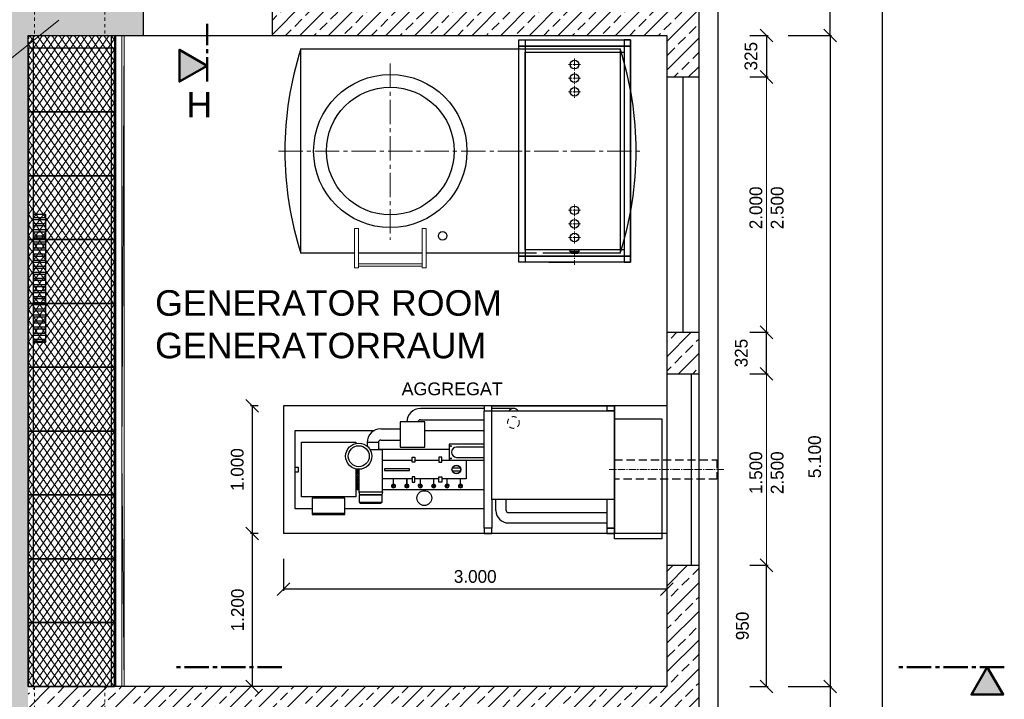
# Model space of a CAD drawing. Header units: millimetres. Extents: x -2065 to 128713, y -54195 to 32418.
# Tile 36 of 61: x 12834 to 20542, y 5300 to 10624. Entities that reach past the tile are written whole.
import ezdxf

# ---------------------------------------------------------------- set-up
doc = ezdxf.new("R2010")
doc.units = ezdxf.units.MM
for name, pattern in [('HIDDEN', [9.525, 6.35, -3.175]), ('JIS_02_0.7', [1.35, 0.75, -0.6]), ('JIS_02_1.0', [2, 1, -1]), ('MITTE2', [28.575, 19.05, -3.175, 3.175, -3.175])]:
    doc.linetypes.add(name, pattern=pattern)
for name, color, linetype in [('Aggregate', 253, 'Continuous'), ('Beschriftung', 7, 'Continuous'), ('Lagertank', 253, 'Continuous'), ('POL_Bema', 7, 'Continuous')]:
    doc.layers.add(name, color=color, linetype=linetype)
doc.layers.add('Bemaßung', color=7, linetype='Continuous', lineweight=9)
doc.styles.add('LBB3.5M1000', font='isocp.shx', dxfattribs={"height": 3.5})
doc.dimstyles.new('DIN', dxfattribs={"dimtxt": 2.5, "dimasz": 2.5, "dimexe": 1.25, "dimexo": 0.625, "dimtad": 1, "dimtih": 1, "dimdec": 4, "dimdsep": 46, "dimlunit": 6, "dimtxsty": 'Standard', "dimcen": 2.5, "dimadec": 0, "dimazin": 0, "dimtfac": 1, "dimtdec": 4, "dimtmove": 0, "dimatfit": 3, "dimfxl": 0, "dimtvp": 1, "dimtolj": 1, "dimtzin": 0, "dimarcsym": 0})
pattern_1 = [(45, (10525, 4650), (-112.2532, 112.2532), []), (45, (10637.25, 4650), (-112.2532, 112.2532), [79.375, -39.6875])]

# ---------------------------------------------------------------- blocks, each defined once
blk = doc.blocks.new('_Oblique')
at = {"layer": 'POL_Bema', "color": 0, "lineweight": -2}
blk.add_line((-0.5, -0.5), (0.5, 0.5), dxfattribs=at)
blk = doc.blocks.new('*D84')
at = {"layer": 'Bemaßung', "color": 0, "lineweight": -2, "transparency": 16777216}
for p, q in [((18850, 10750), (19596.8, 10750)), ((19584.3, 10750), (19584.3, -1450)), ((18850, -1450), (19596.8, -1450))]:
    blk.add_line(p, q, dxfattribs=at)
at = {"layer": 'DEFPOINTS', "color": 0, "transparency": 16777216}
for p in [(18150, 10750), (18150, -1450), (19584.3, -1450)]:
    blk.add_point(p, dxfattribs=at)
at = {"layer": 'Bemaßung', "color": 0, "lineweight": -2, "transparency": 16777216, "xscale": 100, "yscale": 100, "zscale": 100}
for p, rotation in [((19584.3, 10750), 90.0000000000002), ((19584.3, -1450), 270.0000000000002)]:
    blk.add_blockref('_Oblique', p, dxfattribs=dict(at, rotation=rotation))
at = {"layer": 'Bemaßung', "color": 0, "transparency": 16777216, "insert": (19456.4, 4650), "char_height": 100, "attachment_point": 5, "rotation": 90}
blk.add_mtext('\\A1;12.200', dxfattribs=at)
blk = doc.blocks.new('*D86')
at = {"layer": 'Bemaßung', "color": 0, "lineweight": -2, "transparency": 16777216}
for p, q in [((19177.7, 10750), (19177.7, 11200)), ((18850, 10750), (19190.2, 10750)), ((19177.7, 10500), (19177.7, 10750)), ((18850, 10500), (19190.2, 10500))]:
    blk.add_line(p, q, dxfattribs=at)
at = {"layer": 'DEFPOINTS', "color": 0, "transparency": 16777216}
for p in [(18150, 10750), (18150, 10500), (19177.7, 10500)]:
    blk.add_point(p, dxfattribs=at)
at = {"layer": 'Bemaßung', "color": 0, "lineweight": -2, "transparency": 16777216, "xscale": 100, "yscale": 100, "zscale": 100}
for p, rotation in [((19177.7, 10750), 90), ((19177.7, 10500), 270)]:
    blk.add_blockref('_Oblique', p, dxfattribs=dict(at, rotation=rotation))
at = {"layer": 'Bemaßung', "color": 0, "transparency": 16777216, "insert": (19077.7, 11025), "char_height": 100, "attachment_point": 5, "rotation": 90}
blk.add_mtext('\\A1;250', dxfattribs=at)
blk = doc.blocks.new('*D87')
at = {"layer": 'Bemaßung', "color": 0, "lineweight": -2, "transparency": 16777216}
for p, q in [((18850, 10500), (19190.2, 10500)), ((19177.7, 10500), (19177.7, 5400)), ((18850, 5400), (19190.2, 5400))]:
    blk.add_line(p, q, dxfattribs=at)
at = {"layer": 'DEFPOINTS', "color": 0, "transparency": 16777216}
for p in [(18150, 10500), (18150, 5400), (19177.7, 5400)]:
    blk.add_point(p, dxfattribs=at)
at = {"layer": 'Bemaßung', "color": 0, "lineweight": -2, "transparency": 16777216, "xscale": 100, "yscale": 100, "zscale": 100}
for p, rotation in [((19177.7, 10500), 90), ((19177.7, 5400), 270)]:
    blk.add_blockref('_Oblique', p, dxfattribs=dict(at, rotation=rotation))
at = {"layer": 'Bemaßung', "color": 0, "transparency": 16777216, "insert": (19057.2, 7200), "char_height": 100, "attachment_point": 5, "rotation": 90}
blk.add_mtext('\\A1;5.100', dxfattribs=at)
blk = doc.blocks.new('*D88')
at = {"layer": 'Bemaßung', "color": 0, "lineweight": -2, "transparency": 16777216}
for p, q in [((18850, 5400), (19190.2, 5400)), ((19177.7, 5400), (19177.7, 5150)), ((18850, 5150), (19190.2, 5150)), ((19177.7, 5150), (19177.7, 4700))]:
    blk.add_line(p, q, dxfattribs=at)
at = {"layer": 'DEFPOINTS', "color": 0, "transparency": 16777216}
for p in [(18150, 5400), (18150, 5150), (19177.7, 5150)]:
    blk.add_point(p, dxfattribs=at)
at = {"layer": 'Bemaßung', "color": 0, "lineweight": -2, "transparency": 16777216, "xscale": 100, "yscale": 100, "zscale": 100}
for p, rotation in [((19177.7, 5400), 90), ((19177.7, 5150), 270)]:
    blk.add_blockref('_Oblique', p, dxfattribs=dict(at, rotation=rotation))
at = {"layer": 'Bemaßung', "color": 0, "transparency": 16777216, "insert": (19077.7, 4875), "char_height": 100, "attachment_point": 5, "rotation": 90}
blk.add_mtext('\\A1;250', dxfattribs=at)
blk = doc.blocks.new('*D98')
at = {"layer": 'Bemaßung', "color": 0, "lineweight": -2, "transparency": 16777216}
for p, q in [((18550, 10500), (18693.1, 10500)), ((18680.6, 10500), (18680.6, 10175)), ((18550, 10175), (18693.1, 10175))]:
    blk.add_line(p, q, dxfattribs=at)
at = {"layer": 'DEFPOINTS', "color": 0, "transparency": 16777216}
for p in [(18150, 10500), (18150, 10175), (18680.6, 10175)]:
    blk.add_point(p, dxfattribs=at)
at = {"layer": 'Bemaßung', "color": 0, "lineweight": -2, "transparency": 16777216, "xscale": 100, "yscale": 100, "zscale": 100}
for p, rotation in [((18680.6, 10500), 90), ((18680.6, 10175), 270)]:
    blk.add_blockref('_Oblique', p, dxfattribs=dict(at, rotation=rotation))
at = {"layer": 'Bemaßung', "color": 0, "transparency": 16777216, "insert": (18558.7, 10337.5), "char_height": 100, "attachment_point": 5, "rotation": 90}
blk.add_mtext('\\A1;325', dxfattribs=at)
blk = doc.blocks.new('*D90')
at = {"layer": 'Bemaßung', "color": 0, "lineweight": -2, "transparency": 16777216}
for p, q in [((18550, 6350), (18693.1, 6350)), ((18680.6, 5400), (18680.6, 6350)), ((18550, 5400), (18693.1, 5400))]:
    blk.add_line(p, q, dxfattribs=at)
at = {"layer": 'DEFPOINTS', "color": 0, "transparency": 16777216}
for p in [(18150, 6350), (18680.6, 6350), (18150, 5400)]:
    blk.add_point(p, dxfattribs=at)
at = {"layer": 'Bemaßung', "color": 0, "lineweight": -2, "transparency": 16777216, "xscale": 100, "yscale": 100, "zscale": 100}
for p, rotation in [((18680.6, 6350), 90), ((18680.6, 5400), 270)]:
    blk.add_blockref('_Oblique', p, dxfattribs=dict(at, rotation=rotation))
at = {"layer": 'Bemaßung', "color": 0, "transparency": 16777216, "insert": (18491.9, 5875), "char_height": 100, "attachment_point": 5, "rotation": 90}
blk.add_mtext('\\A1;950', dxfattribs=at)
blk = doc.blocks.new('*D110')
at = {"layer": 'Bemaßung', "color": 0, "lineweight": -2, "transparency": 16777216}
for p, q in [((18550, 8175), (18693.1, 8175)), ((18680.6, 7850), (18680.6, 8175)), ((18550, 7850), (18693.1, 7850))]:
    blk.add_line(p, q, dxfattribs=at)
at = {"layer": 'DEFPOINTS', "color": 0, "transparency": 16777216}
for p in [(18150, 8175), (18680.6, 8175), (18150, 7850)]:
    blk.add_point(p, dxfattribs=at)
at = {"layer": 'Bemaßung', "color": 0, "lineweight": -2, "transparency": 16777216, "xscale": 100, "yscale": 100, "zscale": 100}
for p, rotation in [((18680.6, 8175), 90), ((18680.6, 7850), 270)]:
    blk.add_blockref('_Oblique', p, dxfattribs=dict(at, rotation=rotation))
at = {"layer": 'Bemaßung', "color": 0, "transparency": 16777216, "insert": (18483.3, 8012.5), "char_height": 100, "attachment_point": 5, "rotation": 90}
blk.add_mtext('\\A1;325', dxfattribs=at)
blk = doc.blocks.new('*D134')
at = {"layer": 'Bemaßung', "color": 0, "lineweight": -2, "transparency": 16777216}
for p, q in [((14700, 7600), (14641.4, 7600)), ((14653.9, 7600), (14653.9, 6600)), ((14700, 6600), (14641.4, 6600))]:
    blk.add_line(p, q, dxfattribs=at)
at = {"layer": 'DEFPOINTS', "color": 0, "transparency": 16777216}
for p in [(14900, 7600), (14653.9, 6600), (14900, 6600)]:
    blk.add_point(p, dxfattribs=at)
at = {"layer": 'Bemaßung', "color": 0, "lineweight": -2, "transparency": 16777216, "xscale": 100, "yscale": 100, "zscale": 100}
for p, rotation in [((14653.9, 7600), 90), ((14653.9, 6600), 270)]:
    blk.add_blockref('_Oblique', p, dxfattribs=dict(at, rotation=rotation))
at = {"layer": 'Bemaßung', "color": 0, "transparency": 16777216, "insert": (14537.3, 7100), "char_height": 100, "attachment_point": 5, "rotation": 90}
blk.add_mtext('\\A1;1.000', dxfattribs=at)
blk = doc.blocks.new('*D135')
at = {"layer": 'Bemaßung', "color": 0, "lineweight": -2, "transparency": 16777216}
for p, q in [((14900, 6400), (14900, 6149.7)), ((17900, 6400), (17900, 6149.7)), ((17900, 6162.2), (14900, 6162.2))]:
    blk.add_line(p, q, dxfattribs=at)
at = {"layer": 'DEFPOINTS', "color": 0, "transparency": 16777216}
for p in [(14900, 6600), (17900, 6600), (14900, 6162.2)]:
    blk.add_point(p, dxfattribs=at)
at = {"layer": 'Bemaßung', "color": 0, "lineweight": -2, "transparency": 16777216, "xscale": 100, "yscale": 100, "zscale": 100, "rotation": 180}
blk.add_blockref('_Oblique', (14900, 6162.2), dxfattribs=at)
at = {"layer": 'Bemaßung', "color": 0, "lineweight": -2, "transparency": 16777216, "xscale": 100, "yscale": 100, "zscale": 100}
blk.add_blockref('_Oblique', (17900, 6162.2), dxfattribs=at)
at = {"layer": 'Bemaßung', "color": 0, "transparency": 16777216, "insert": (16400, 6262.2), "char_height": 100, "attachment_point": 5}
blk.add_mtext('\\A1;3.000', dxfattribs=at)
blk = doc.blocks.new('*D503')
at = {"layer": 'Bemaßung', "color": 0, "lineweight": -2, "transparency": 16777216}
for p, q in [((14700, 6600), (14641.4, 6600)), ((14653.9, 6600), (14653.9, 5400)), ((14700, 5400), (14641.4, 5400))]:
    blk.add_line(p, q, dxfattribs=at)
at = {"layer": 'DEFPOINTS', "color": 0, "transparency": 16777216}
for p in [(14900, 6600), (14653.9, 5400), (14900, 5400)]:
    blk.add_point(p, dxfattribs=at)
at = {"layer": 'Bemaßung', "color": 0, "lineweight": -2, "transparency": 16777216, "xscale": 100, "yscale": 100, "zscale": 100}
for p, rotation in [((14653.9, 6600), 90), ((14653.9, 5400), 270)]:
    blk.add_blockref('_Oblique', p, dxfattribs=dict(at, rotation=rotation))
at = {"layer": 'Bemaßung', "color": 0, "transparency": 16777216, "insert": (14539.6, 6000), "char_height": 100, "attachment_point": 5, "rotation": 90}
blk.add_mtext('\\A1;1.200', dxfattribs=at)

msp = doc.modelspace()

# ---------------------------------------------------------------- hatches: boundary and pattern name
at = {"lineweight": 5}
h = msp.add_hatch(dxfattribs=at)
h.set_pattern_fill('ANSI33', color=256, scale=25)
h.set_pattern_definition(pattern_1)
h.paths.add_polyline_path([(4835, 10500), (4835, 10680), (4840, 10680), (4840, 10720), (4845, 10725), (4900, 10725), (4900, 10700), (4905, 10700), (4905, 10740), (4910, 10745), (4965, 10745), (4965, 10750), (13670, 10750), (13670, 10745), (13725, 10745), (13730, 10740), (13730, 10700), (13735, 10700), (13735, 10725), (13790, 10725), (13795, 10720), (13795, 10680), (13800, 10680), (13800, 10500), (12900, 10500), (12900, -1200), (13700, -1200), (13700, -1380), (13695, -1380), (13695, -1420), (13690, -1425), (13635, -1425), (13635, -1400), (13630, -1400), (13630, -1440), (13625, -1445), (13570, -1445), (13570, -1450), (12780, -1450), (12780, -1445), (12725, -1445), (12720, -1440), (12720, -1400), (12715, -1400), (12715, -1425), (12660, -1425), (12655, -1420), (12655, -1380), (12650, -1380), (12650, 10500)])
h = msp.add_hatch(dxfattribs=at)
h.set_pattern_fill('ANSI33', color=256, scale=25)
h.set_pattern_definition(pattern_1)
h.paths.add_polyline_path([(14810, 10500), (14810, 10680), (14815, 10680), (14815, 10720), (14820, 10725), (14875, 10725), (14875, 10700), (14880, 10700), (14880, 10740), (14885, 10745), (14940, 10745), (14940, 10750), (18150, 10750), (18150, 10175), (17900, 10175), (17900, 10500)])
h = msp.add_hatch(dxfattribs=at)
h.set_pattern_fill('ANSI31', color=253, scale=15, angle=10)
h.set_pattern_definition([(55, (11624.5, 22550), (-39.01212, 27.31658), [])])
h.paths.add_polyline_path([(12901, 10499), (12901, 5401), (13575, 5401), (13575, 10499)])
h = msp.add_hatch(dxfattribs=at)
h.set_pattern_fill('ANSI31', color=253, scale=15, angle=260)
h.set_pattern_definition([(305, (11624.5, 22550), (39.01212, 27.31658), [])])
h.paths.add_polyline_path([(12901, 10499), (12901, 5401), (13575, 5401), (13575, 10499)])
h = msp.add_hatch(color=256)
h.dxf.hatch_style = 1
h.paths.add_polyline_path([(14300.61841, 10263.62074), (14084.21382, 10138.67949), (14084.21382, 10388.56198)])
h = msp.add_hatch(dxfattribs=at)
h.set_pattern_fill('ANSI33', color=256, scale=25)
h.set_pattern_definition(pattern_1)
h.paths.add_polyline_path([(17900, 8175), (18150, 8175), (18150, 7850), (17900, 7850)])
h = msp.add_hatch(dxfattribs=at)
h.set_pattern_fill('ANSI33', color=256, scale=25)
h.set_pattern_definition(pattern_1)
h.paths.add_polyline_path([(16705, 2020), (16705, 1980), (16701.25, 1975), (16646.25, 1975), (16645, 2000), (16640, 2000), (16640, 1960), (16635, 1955), (16580, 1955), (16580, 1950), (16010, 1950), (16010, 5150), (12900, 5150), (12900, 5400), (17900, 5400), (17900, 6350), (18150, 6350), (18150, 4490), (17900, 4490), (17900, 5150), (16260, 5150), (16260, 2200), (16710, 2200), (16710, 2020)])
h = msp.add_hatch(color=256)
h.dxf.hatch_style = 1
h.paths.add_polyline_path([(20408.69258, 5553.12321), (20533.63383, 5336.71862), (20283.75134, 5336.71862)])
at = {"layer": 'Beschriftung'}
h = msp.add_hatch(dxfattribs=at)
h.set_pattern_fill('ANSI32', color=256, scale=5, angle=135)
h.set_pattern_definition([(180, (11882.194, -41281.173), (-6e-15, -47.625), []), (180, (11866.32, -41265.3), (-6e-15, -47.625), [])])
h.paths.add_polyline_path([(13039.74879, 8098.13298), (13039.74879, 9098.13298), (12939.74879, 9098.13298), (12939.74879, 8098.13298)])

# ---------------------------------------------------------------- linework, layer by layer
for p, q in [((18300, 10900), (18300, -1600)), ((13800, 10750), (13800, 10500)), ((14810, 10750), (14810, 10500)), ((18150, 10750), (18150, -1450)), ((12900, 10499), (13575, 10499)), ((12940, 10500), (12940, 5400)), ((13550, 10500), (13550, 5400)), ((13575, 10499), (13575, 10401)), ((13580, 10500), (13580, 5400)), ((13585, 10500), (13585, 5400)), ((17900, 10175), (18150, 10175)), ((18025, 10175), (18025, 8175)), ((17900, 8175), (18150, 8175)), ((17900, 7850), (18150, 7850)), ((18090, 7850), (18090, 6350)), ((17900, 6350), (18150, 6350))]:
    msp.add_line(p, q)
at = {"linetype": 'JIS_02_1.0', "lineweight": 18, "ltscale": 25}
for p, q in [((12950, 10690), (12950, 10500)), ((13500, 10690), (13500, 10500)), ((12905, 10500), (12905, 5400)), ((12950, 5400), (12950, 5150)), ((13500, 5400), (13500, 5150))]:
    msp.add_line(p, q, dxfattribs=at)
at = {"linetype": 'MITTE2', "lineweight": 50, "ltscale": 10}
for p, q in [((14300.61841, 10138.67949), (14300.61841, 10590.22796)), ((14886.67076, 5553.12321), (14030.96233, 5553.12321)), ((20541.71765, 5553.12321), (19686.00921, 5553.12321))]:
    msp.add_line(p, q, dxfattribs=at)
at = {"lineweight": 5}
for p, q in [((13634.9087, 10500), (13634.9087, 5400)), ((13652.41181, 10500), (13634.9087, 7200)), ((13652.41181, 10500), (13652.41181, 5400)), ((13634.9087, 7200), (13652.41181, 5400))]:
    msp.add_line(p, q, dxfattribs=at)
for points in [[(12900, 5400), (12900, 10500), (17900, 10500), (17900, 5400)], [(12901, 9901), (13575, 9901), (13575, 10401), (12901, 10401)], [(12901, 9401), (13575, 9401), (13575, 9901), (12901, 9901)], [(12901, 8901), (13575, 8901), (13575, 9401), (12901, 9401)], [(12901, 8401), (13575, 8401), (13575, 8901), (12901, 8901)], [(12901, 7901), (13575, 7901), (13575, 8401), (12901, 8401)], [(12901, 7401), (13575, 7401), (13575, 7901), (12901, 7901)], [(12901, 6901), (13575, 6901), (13575, 7401), (12901, 7401)], [(12901, 6401), (13575, 6401), (13575, 6901), (12901, 6901)], [(12901, 5901), (13575, 5901), (13575, 6401), (12901, 6401)], [(12901, 5401), (13575, 5401), (13575, 5901), (12901, 5901)]]:
    msp.add_lwpolyline(points, close=True)
at = {"lineweight": 50}
for points in [[(14300.61841, 10263.62074), (14084.21382, 10138.67949), (14084.21382, 10388.56198)], [(20408.69258, 5553.12321), (20533.63383, 5336.71862), (20283.75134, 5336.71862)]]:
    msp.add_lwpolyline(points, close=True, dxfattribs=at)
at = {"layer": 'Aggregate'}
for p, q in [((14900, 7600), (14900, 6600)), ((17900, 7600), (14900, 7600)), ((16470, 7578.26591), (15971.43495, 7578.26591)), ((16470, 6640), (16470, 7560)), ((16699.3533, 7578.26591), (16530, 7578.26591)), ((16530, 6866), (16530, 7560)), ((15971.43495, 7490.28168), (16470, 7490.28168)), ((15659.94349, 7418.42744), (15812.08749, 7418.42744)), ((15659.94349, 7330.44321), (15812.08749, 7330.44321)), ((15553.74809, 7312.23203), (15553.74809, 7283.56051)), ((15641.73232, 7312.23203), (15553.74809, 7312.23203)), ((15641.73232, 7312.23203), (15641.73232, 7254.99952)), ((15488.30547, 6924.4835), (15494.14848, 6902.67709)), ((15667.89361, 6902.67709), (15494.14848, 6902.67709)), ((15673.73662, 6924.4835), (15667.89361, 6902.67709)), ((16530, 6866), (16530, 6640)), ((16562.03438, 6779.11579), (16562.03438, 6866)), ((16642.52352, 6779.11579), (16642.52352, 6866)), ((15494.14848, 6843.17763), (15500.19574, 6837.13036)), ((15667.89361, 6843.17763), (15661.84635, 6837.13036)), ((15380.36856, 6755.40069), (15124.39293, 6755.40069)), ((16659.18335, 6762.45596), (17430, 6762.45596)), ((16659.18335, 6681.96682), (17430, 6681.96682)), ((17900, 6600), (14900, 6600))]:
    msp.add_line(p, q, dxfattribs=at)
at = {"layer": 'Aggregate', "linetype": 'MITTE2', "lineweight": 18, "ltscale": 3}
msp.add_line((18345.01573, 7100), (17449.79297, 7100), dxfattribs=at)
at = {"layer": 'Aggregate', "lineweight": 9}
for p, q in [((15749.6958, 6971.70415), (15754.75672, 6980.46993)), ((15754.75672, 6962.93837), (15749.6958, 6971.70415)), ((15754.75672, 6980.46993), (15758.35468, 6980.46993)), ((15764.87857, 6962.93837), (15754.75672, 6962.93837)), ((15761.28062, 6980.46993), (15764.87857, 6980.46993)), ((15764.87857, 6980.46993), (15769.9395, 6971.70415)), ((15769.9395, 6971.70415), (15764.87857, 6962.93837)), ((15854.643, 6971.70415), (15859.70392, 6980.46993)), ((15859.70392, 6962.93837), (15854.643, 6971.70415)), ((15859.70392, 6980.46993), (15863.30188, 6980.46993)), ((15869.82577, 6962.93837), (15859.70392, 6962.93837)), ((15866.22782, 6980.46993), (15869.82577, 6980.46993)), ((15869.82577, 6980.46993), (15874.8867, 6971.70415)), ((15874.8867, 6971.70415), (15869.82577, 6962.93837)), ((15959.5902, 6971.70415), (15964.65112, 6980.46993)), ((15964.65112, 6962.93837), (15959.5902, 6971.70415)), ((15964.65112, 6980.46993), (15968.24908, 6980.46993)), ((15974.77297, 6962.93837), (15964.65112, 6962.93837)), ((15971.17502, 6980.46993), (15974.77297, 6980.46993)), ((15974.77297, 6980.46993), (15979.8339, 6971.70415)), ((15979.8339, 6971.70415), (15974.77297, 6962.93837)), ((16064.53739, 6971.70415), (16069.59832, 6980.46993)), ((16069.59832, 6962.93837), (16064.53739, 6971.70415)), ((16069.59832, 6980.46993), (16073.19628, 6980.46993)), ((16079.72017, 6962.93837), (16069.59832, 6962.93837)), ((16076.12221, 6980.46993), (16079.72017, 6980.46993)), ((16079.72017, 6980.46993), (16084.7811, 6971.70415)), ((16084.7811, 6971.70415), (16079.72017, 6962.93837)), ((16169.48459, 6971.70415), (16174.54552, 6980.46993)), ((16174.54552, 6962.93837), (16169.48459, 6971.70415)), ((16174.54552, 6980.46993), (16178.14348, 6980.46993)), ((16184.66737, 6962.93837), (16174.54552, 6962.93837)), ((16181.06941, 6980.46993), (16184.66737, 6980.46993)), ((16184.66737, 6980.46993), (16189.7283, 6971.70415)), ((16189.7283, 6971.70415), (16184.66737, 6962.93837)), ((16274.43179, 6971.70415), (16279.49272, 6980.46993)), ((16279.49272, 6962.93837), (16274.43179, 6971.70415)), ((16279.49272, 6980.46993), (16283.09067, 6980.46993)), ((16289.61457, 6962.93837), (16279.49272, 6962.93837)), ((16286.01661, 6980.46993), (16289.61457, 6980.46993)), ((16289.61457, 6980.46993), (16294.67549, 6971.70415)), ((16294.67549, 6971.70415), (16289.61457, 6962.93837))]:
    msp.add_line(p, q, dxfattribs=at)
at = {"layer": 'Aggregate'}
for points in [[(16470, 7600), (16470, 7560), (16530, 7560), (16530, 7600)], [(17430, 7600), (17430, 7560), (17490, 7560), (17490, 7600)], [(17860, 7498), (17860, 6558), (17490, 6558), (17490, 7498)], [(15812.08749, 7472.61295), (15812.08749, 7276.2577), (16006.37581, 7276.2577), (16006.37581, 7472.61295)], [(15928.47537, 7197.96852), (15928.47537, 7157.01972), (15906.00152, 7157.01972), (15906.00152, 7197.96852)], [(16115.89592, 7197.96852), (16115.89592, 7157.01972), (16138.36977, 7157.01972), (16138.36977, 7197.96852)], [(15013.05804, 7119.70346), (15013.05804, 7080.29654), (14989.97768, 7080.29654), (14989.97768, 7119.70346)], [(15885.97392, 7093.53601), (15885.97392, 7106.46399), (15688.598, 7106.46399), (15688.598, 7093.53601)], [(15928.47537, 7002.03148), (15928.47537, 7042.98028), (15906.00152, 7042.98028), (15906.00152, 7002.03148)], [(16115.89592, 7002.03148), (16115.89592, 7042.98028), (16138.36977, 7042.98028), (16138.36977, 7002.03148)], [(15124.39293, 6876.14422), (15124.39293, 6748.1114), (15380.36856, 6748.1114), (15380.36856, 6876.14422)], [(15667.89361, 6902.67709), (15667.89361, 6843.17763), (15494.14848, 6843.17763), (15494.14848, 6902.67709)], [(15661.84635, 6837.13036), (15661.84635, 6833.34192), (15500.19574, 6833.34192), (15500.19574, 6837.13036)], [(16470, 6640), (16470, 6600), (16530, 6600), (16530, 6640)], [(17430, 6640), (17430, 6600), (17490, 6600), (17490, 6640)]]:
    msp.add_lwpolyline(points, close=True, dxfattribs=at)
for points in [[(16530, 7600), (17490, 7600), (17490, 6600), (16530, 6600)], [(16530, 7560), (17490, 7560), (17490, 6866), (16530, 6866)], [(17430, 6866), (17430, 6640), (17490, 6640), (17490, 7560), (17430, 7560)], [(15124.39293, 6793.64255), (14989.97768, 6793.64255), (14989.97768, 7406.35745), (15610.77164, 7406.35745)], [(16006.37581, 7406.35745), (16470, 7406.35745)], [(15464.27112, 7104.62225), (15464.27112, 6886.14515), (15040.49036, 6886.14515), (15040.49036, 7313.85485), (15464.27112, 7313.85485), (15464.27112, 7304.26646)], [(15488.30547, 7101.76961), (15488.30547, 6924.4835), (15673.73662, 6924.4835), (15673.73662, 7254.99952)], [(15673.73662, 7254.99952), (15673.73662, 7254.99952), (15577.67144, 7254.99952)], [(16195.06093, 7256.09088), (15641.73232, 7256.09088)], [(16470, 7297.87031), (16195.06093, 7297.87031), (16195.06093, 7173.7932), (16470, 7173.7932)], [(16470, 7276.07633), (16254.52917, 7276.07633), (16254.52917, 7276.07633)], [(15906.00152, 7026.2068), (15673.73662, 7026.2068), (15673.73662, 7173.7932), (15906.00152, 7173.7932)], [(15928.47537, 7173.7932), (16115.89592, 7173.7932)], [(16138.36977, 7173.7932), (16330, 7173.7932), (16330, 7026.2068), (16138.36977, 7026.2068)], [(16254.52917, 7195.58718), (16254.52917, 7195.58718), (16470, 7195.58718)], [(16282.72524, 7110.57349), (16222.23121, 7110.57349)], [(16115.89592, 7026.2068), (15928.47537, 7026.2068)], [(16222.23121, 7089.42651), (16282.72524, 7089.42651)], [(15464.27112, 6943.90912), (15488.30547, 6943.90912)], [(15673.73662, 6943.90912), (16470, 6943.90912)], [(16470, 6793.64255), (15380.36856, 6793.64255)]]:
    msp.add_lwpolyline(points, dxfattribs=at)
at = {"layer": 'Aggregate', "linetype": 'HIDDEN', "ltscale": 10}
msp.add_lwpolyline([(17490, 7175), (18292.15849, 7175), (18292.15849, 7025), (17490, 7025)], close=True, dxfattribs=at)
at = {"layer": 'Aggregate', "lineweight": 9}
for points in [[(15466.82828, 7104.041), (15466.82828, 7059.07427), (15470.27598, 7059.07427), (15470.27598, 7103.36498)], [(15478.01215, 7102.28688), (15478.01215, 7066.60953), (15474.56445, 7066.60953), (15474.56445, 7102.69325)], [(15485.74831, 7101.80146), (15485.74831, 7059.07427), (15482.30062, 7059.07427), (15482.30062, 7101.94536)], [(15758.35468, 6971.70415), (15758.35468, 7026.2068), (15761.28062, 7026.2068), (15761.28062, 6971.70415)], [(15863.30188, 6971.70415), (15863.30188, 7026.2068), (15866.22782, 7026.2068), (15866.22782, 6971.70415)], [(15968.24908, 6971.70415), (15968.24908, 7026.2068), (15971.17502, 7026.2068), (15971.17502, 6971.70415)], [(16073.19628, 6971.70415), (16073.19628, 7026.2068), (16076.12221, 7026.2068), (16076.12221, 6971.70415)], [(16178.14348, 6971.70415), (16178.14348, 7026.2068), (16181.06941, 7026.2068), (16181.06941, 6971.70415)], [(16283.09067, 6971.70415), (16283.09067, 7026.2068), (16286.01661, 7026.2068), (16286.01661, 6971.70415)]]:
    msp.add_lwpolyline(points, dxfattribs=at)
for points in [[(15470.27598, 7000.50168), (15470.27598, 7047.06177), (15466.82828, 7047.06177), (15466.82828, 7000.50168)], [(15474.56445, 7008.03694), (15474.56445, 7054.59703), (15478.01215, 7054.59703), (15478.01215, 7008.03694)], [(15482.30062, 7000.50168), (15482.30062, 7047.06177), (15485.74831, 7047.06177), (15485.74831, 7000.50168)], [(15470.27598, 6945.04164), (15470.27598, 6991.60173), (15466.82828, 6991.60173), (15466.82828, 6945.04164)], [(15474.56445, 6952.5769), (15474.56445, 6999.13699), (15478.01215, 6999.13699), (15478.01215, 6952.5769)], [(15482.30062, 6945.04164), (15482.30062, 6991.60173), (15485.74831, 6991.60173), (15485.74831, 6945.04164)]]:
    msp.add_lwpolyline(points, close=True, dxfattribs=at)
at = {"layer": 'Aggregate', "linetype": 'JIS_02_0.7', "lineweight": 20, "ltscale": 50}
msp.add_circle((16699.3533, 7468.71778), 45.8933, dxfattribs=at)
at = {"layer": 'Aggregate'}
for centre, radius in [((15488.30547, 7204.44435), 102.67474), ((15488.30547, 7204.44435), 82.02166), ((16210.36454, 7284.42493), 3.69958), ((16210.36454, 7187.23858), 3.69958), ((16252.47822, 7100), 34.27736), ((16252.47822, 7100), 32.04186), ((16001.86831, 6876.54661), 58.01953)]:
    msp.add_circle(centre, radius, dxfattribs=at)
for centre, radius, start, end in [((15971.43495, 7472.0705), 106.19541, 90, 180), ((16699.3533, 7532.37261), 45.8933, 37.012681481, 142.987318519), ((15971.43495, 7472.0705), 18.21118, 90, 180), ((15659.94349, 7312.23203), 106.19541, 90, 180), ((15659.94349, 7312.23203), 18.21118, 90, 180), ((16254.52917, 7235.83175), 40.24457, 90, 270), ((16659.18335, 6779.11579), 97.14897, 180, 270), ((16659.18335, 6779.11579), 16.65983, 180, 270)]:
    msp.add_arc(centre, radius, start, end, dxfattribs=at)
at = {"layer": 'Aggregate', "lineweight": 9}
for centre, radius, start, end in [((15759.81765, 6971.70415), 16.38156, 95.123671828, 84.876328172), ((15759.81765, 6971.70415), 11.86156, 97.084726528, 82.915273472), ((15759.81765, 6971.70415), 1.46297, 180, 0), ((15864.76485, 6971.70415), 16.38156, 95.123671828, 84.876328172), ((15864.76485, 6971.70415), 11.86156, 97.084726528, 82.915273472), ((15864.76485, 6971.70415), 1.46297, 180, 0), ((15969.71205, 6971.70415), 16.38156, 95.123671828, 84.876328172), ((15969.71205, 6971.70415), 11.86156, 97.084726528, 82.915273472), ((15969.71205, 6971.70415), 1.46297, 180, 0), ((16074.65925, 6971.70415), 16.38156, 95.123671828, 84.876328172), ((16074.65925, 6971.70415), 11.86156, 97.084726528, 82.915273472), ((16074.65925, 6971.70415), 1.46297, 180, 0), ((16179.60644, 6971.70415), 16.38156, 95.123671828, 84.876328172), ((16179.60644, 6971.70415), 11.86156, 97.084726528, 82.915273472), ((16179.60644, 6971.70415), 1.46297, 180, 0), ((16284.55364, 6971.70415), 16.38156, 95.123671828, 84.876328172), ((16284.55364, 6971.70415), 11.86156, 97.084726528, 82.915273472), ((16284.55364, 6971.70415), 1.46297, 180, 0)]:
    msp.add_arc(centre, radius, start, end, dxfattribs=at)
at = {"layer": 'Bemaßung'}
for p, q in [((18550, 10175), (18693.13148, 10175)), ((18680.63148, 10175), (18680.63148, 8175)), ((18550, 8175), (18693.13148, 8175)), ((18680.63148, 6350), (18680.63148, 7850))]:
    msp.add_line(p, q, dxfattribs=at)
at = {"layer": 'Beschriftung', "lineweight": 5}
msp.add_line((12129.71741, 9810.13641), (13141.6458, 10621.05302), dxfattribs=at)
at = {"layer": 'Beschriftung'}
msp.add_lwpolyline([(13039.74879, 8098.13298), (13039.74879, 9098.13298), (12939.74879, 9098.13298), (12939.74879, 8098.13298)], close=True, dxfattribs=at)
at = {"layer": 'Lagertank', "linetype": 'MITTE2', "lineweight": 18, "ltscale": 10}
for p, q in [((15735.01418, 10281.89112), (15735.01418, 8899.14826)), ((14860, 9594.883), (16282.38011, 9594.883)), ((16291.10678, 9594.883), (17710, 9594.883))]:
    msp.add_line(p, q, dxfattribs=at)
at = {"layer": 'Lagertank', "linetype": 'MITTE2', "lineweight": 5, "ltscale": 3}
for p, q in [((17224.8785, 10271.80777), (17131.26741, 10271.80777)), ((17178.07296, 10318.61331), (17178.07296, 10225.00222)), ((17178.07296, 10212.26244), (17178.07296, 10118.65135)), ((17224.8785, 10165.4569), (17131.26741, 10165.4569)), ((17178.07296, 10105.91157), (17178.07296, 10012.30048)), ((17224.8785, 10059.10603), (17131.26741, 10059.10603)), ((17178.07296, 9083.85443), (17178.07296, 9177.46552)), ((17224.8785, 9130.65998), (17131.26741, 9130.65998)), ((17224.8785, 9024.30911), (17131.26741, 9024.30911)), ((17178.07296, 8977.50356), (17178.07296, 9071.11465)), ((17178.07296, 8871.15269), (17178.07296, 8964.76378)), ((17224.8785, 8917.95824), (17131.26741, 8917.95824)), ((17178.07296, 8826.02043), (17178.07296, 8703.87998))]:
    msp.add_line(p, q, dxfattribs=at)
at = {"layer": 'Lagertank'}
for points in [[(16740.57296, 10464.88298), (16790.57296, 10464.88298), (16790.57296, 8724.88302), (16740.57296, 8724.88302)], [(16740.57296, 10464.88298), (17615.57296, 10464.88298), (17615.57296, 10414.88298), (16740.57296, 10414.88298)], [(17615.57296, 10464.88298), (17565.57296, 10464.88298), (17565.57296, 8724.88302), (17615.57296, 8724.88302)], [(17565.57296, 10369.883), (17565.57296, 8819.883), (16790.57296, 8819.883), (16790.57296, 10369.883)], [(17144.3214, 8819.883), (17211.82451, 8819.883), (17211.82451, 8804.28828), (17144.3214, 8804.28828)]]:
    msp.add_lwpolyline(points, close=True, dxfattribs=at)
for points in [[(17178.07296, 8769.883), (16740.57296, 8769.883), (16740.57296, 10419.883), (17615.57296, 10419.883), (17615.57296, 8769.883), (17178.07296, 8769.883)], [(15455.01418, 8794.88304), (15035.01416, 8794.88305), (15035.01419, 10394.883), (17534.98581, 10394.883), (17534.98581, 8794.883), (16929.7091, 8794.88301)], [(15985.01418, 8794.88303), (15485.01418, 8794.88304)], [(16880.98479, 8794.88301), (16015.01418, 8794.88303)], [(17178.07296, 8793.03187), (17153.7108, 8793.03187), (17153.7108, 8804.28828), (17153.7108, 8804.28828)], [(17202.43511, 8804.28828), (17202.43511, 8804.28828), (17202.43511, 8793.03187), (17178.07296, 8793.03187)], [(17178.07296, 8724.88302), (16740.57296, 8724.88302), (16740.57296, 8774.88302), (17178.07296, 8774.88302)], [(16975.58187, 8724.88302), (17178.07296, 8724.88302)], [(17178.07296, 8774.88302), (17615.57296, 8774.88302), (17615.57296, 8724.88302), (17178.07296, 8724.88302)]]:
    msp.add_lwpolyline(points, dxfattribs=at)
at = {"layer": 'Lagertank', "linetype": 'Continuous', "lineweight": 18, "ltscale": 10}
for points in [[(15485.01418, 8987.23665), (15455.01418, 8987.23665), (15455.01418, 8680.78803), (15485.01418, 8680.78803)], [(16015.01418, 8987.23665), (15985.01418, 8987.23665), (15985.01418, 8680.78803), (16015.01418, 8680.78803)], [(15485.01418, 8691.9629), (15985.01418, 8691.9629), (15985.01418, 8711.9629), (15485.01418, 8711.9629)]]:
    msp.add_lwpolyline(points, close=True, dxfattribs=at)
at = {"layer": 'Lagertank'}
for centre, radius in [((17178.07296, 10271.80777), 33.75156), ((15735.01418, 9594.88303), 600), ((17178.07296, 10165.4569), 33.75156), ((15735.01418, 9594.88303), 500), ((17178.07296, 10059.10603), 33.75156), ((17178.07296, 9130.65998), 33.75156), ((17178.07296, 9024.30911), 33.75156), ((16145.03792, 8931.25269), 33.75156), ((17178.07296, 8917.95824), 33.75156)]:
    msp.add_circle(centre, radius, dxfattribs=at)
for centre, start, end in [((17532.21647, 9594.883), 162.236697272, 197.763302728), ((15037.78353, 9594.883), 342.236697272, 17.763302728)]:
    msp.add_arc(centre, 2622.21647, start, end, dxfattribs=at)

# ---------------------------------------------------------------- block references
at = {"layer": 'Bemaßung', "xscale": 100, "yscale": 100, "zscale": 100}
for p, rotation in [((18680.63148, 10175), 90), ((18680.63148, 8175), 270)]:
    msp.add_blockref('_Oblique', p, dxfattribs=dict(at, rotation=rotation))

# ---------------------------------------------------------------- texts
at = {"layer": 'Aggregate', "insert": (15823.74003, 7782.18702), "char_height": 100, "attachment_point": 1, "style": 'LBB3.5M1000'}
msp.add_mtext_dynamic_manual_height_columns('{\\fArial|b0|i0|c0|p34;AGGREGAT}', width=929.9996697, gutter_width=17.5, heights=[154.94436], dxfattribs=at)
at = {"layer": 'Bemaßung', "char_height": 100, "attachment_point": 5, "rotation": 90}
for s, insert in [('\\A1;2.000\\P2.500', (18680.63148, 9150)), ('\\A1;1.500\\P2.500', (18680.63148, 7075))]:
    msp.add_mtext(s, dxfattribs=dict(at, insert=insert))
at = {"layer": 'Beschriftung', "insert": (17040.20114, 2220.92712), "char_height": 200, "attachment_point": 1, "rotation": 90, "style": 'LBB3.5M1000'}
msp.add_mtext_dynamic_manual_height_columns('\\pi147.29;{\\fArial|b0|i0|c0|p34;WASH ROOM\\P\\pi108.48;WASCHRAUM}', width=2055.0243914, gutter_width=17.5, heights=[0], dxfattribs=at)
at = {"layer": 'Beschriftung', "char_height": 200, "attachment_point": 1, "style": 'LBB3.5M1000'}
for s, width, insert in [('{\\fArial|b0|i0|c0|p34;H}', 221.0671757, (14139.257, 10058.34801)), ('{\\fArial|b0|i0|c0|p34;GENERATOR ROOM\\PGENERATORRAUM}', 2782.6425296, (13893.87527, 8504.90513))]:
    msp.add_mtext_dynamic_manual_height_columns(s, width=width, gutter_width=17.5, heights=[0], dxfattribs=dict(at, insert=insert))

# ---------------------------------------------------------------- dimensions: what is measured, and where the dimension line sits
at = {"layer": 'Bemaßung'}
for base, p1, p2, angle, override, picture, middle in [((19177.66294, 10500), (18150, 10750), (18150, 10500), 270, {"dimscale": 10, "dimtxt": 10, "dimasz": 10, "dimexo": 70, "dimgap": 5, "dimdec": 2, "dimblk1": 'Oblique', "dimblk2": 'Oblique', "dimsah": 1, "dimtdec": 2}, '*D86', (19177.66294, 11025)), ((19584.31212, -1450), (18150, 10750), (18150, -1450), 90, {"dimscale": 10, "dimtxt": 10, "dimasz": 10, "dimexo": 70, "dimgap": 5, "dimdec": 2, "dimblk1": 'Oblique', "dimblk2": 'Oblique', "dimsah": 1, "dimtdec": 2, "dimtmove": 2}, '*D84', (19456.36236, 4650)), ((19177.66294, 5400), (18150, 10500), (18150, 5400), 90, {"dimscale": 10, "dimtxt": 10, "dimasz": 10, "dimexo": 70, "dimgap": 5, "dimdec": 2, "dimblk1": 'Oblique', "dimblk2": 'Oblique', "dimsah": 1, "dimtdec": 2, "dimtmove": 2}, '*D87', (19057.1774, 7200)), ((18680.63148, 10175), (18150, 10500), (18150, 10175), 90, {"dimscale": 10, "dimtxt": 10, "dimasz": 10, "dimexo": 40, "dimgap": 5, "dimdec": 2, "dimblk1": 'Oblique', "dimblk2": 'Oblique', "dimsah": 1, "dimtdec": 2, "dimtmove": 2}, '*D98', (18558.73503, 10337.5)), ((18680.63148, 8175), (18150, 7850), (18150, 8175), 90, {"dimscale": 10, "dimtxt": 10, "dimasz": 10, "dimexo": 40, "dimgap": 5, "dimdec": 2, "dimblk1": 'Oblique', "dimblk2": 'Oblique', "dimsah": 1, "dimtdec": 2, "dimtmove": 2}, '*D110', (18483.29281, 8012.5)), ((14653.88297, 6600), (14900, 7600), (14900, 6600), 90, {"dimscale": 10, "dimtxt": 10, "dimasz": 10, "dimexo": 20, "dimgap": 5, "dimdec": 2, "dimblk1": 'Oblique', "dimblk2": 'Oblique', "dimsah": 1, "dimtdec": 2, "dimtmove": 2}, '*D134', (14537.31714, 7100)), ((14653.88297, 5400), (14900, 6600), (14900, 5400), 90, {"dimscale": 10, "dimtxt": 10, "dimasz": 10, "dimexo": 20, "dimgap": 5, "dimdec": 2, "dimblk1": 'Oblique', "dimblk2": 'Oblique', "dimsah": 1, "dimtdec": 2, "dimtmove": 2}, '*D503', (14539.6068, 6000)), ((18680.63148, 6350), (18150, 5400), (18150, 6350), 90, {"dimscale": 10, "dimtxt": 10, "dimasz": 10, "dimexo": 40, "dimgap": 5, "dimdec": 2, "dimblk1": 'Oblique', "dimblk2": 'Oblique', "dimsah": 1, "dimtdec": 2, "dimtmove": 2}, '*D90', (18491.85267, 5875)), ((19177.66294, 5150), (18150, 5400), (18150, 5150), 90, {"dimscale": 10, "dimtxt": 10, "dimasz": 10, "dimexo": 70, "dimgap": 5, "dimdec": 2, "dimblk1": 'Oblique', "dimblk2": 'Oblique', "dimsah": 1, "dimtdec": 2}, '*D88', (19177.66294, 4875))]:
    dim = msp.add_linear_dim(base=base, p1=p1, p2=p2, angle=angle, dimstyle='DIN', override=override, dxfattribs=at)
    dim.commit()
    dim.dimension.update_dxf_attribs({"geometry": picture, "text_midpoint": middle, "dimtype": 160})
dim = msp.add_linear_dim(base=(14900, 6162.20805), p1=(17900, 6600), p2=(14900, 6600), dimstyle='DIN', override={"dimscale": 10, "dimtxt": 10, "dimasz": 10, "dimexo": 20, "dimgap": 5, "dimdec": 2, "dimblk1": 'Oblique', "dimblk2": 'Oblique', "dimsah": 1, "dimtdec": 2, "dimtmove": 2}, dxfattribs=at)
dim.commit()
dim.dimension.update_dxf_attribs({"geometry": '*D135', "text_midpoint": (16400, 6262.20805)})

doc.saveas('drawing.dxf')
